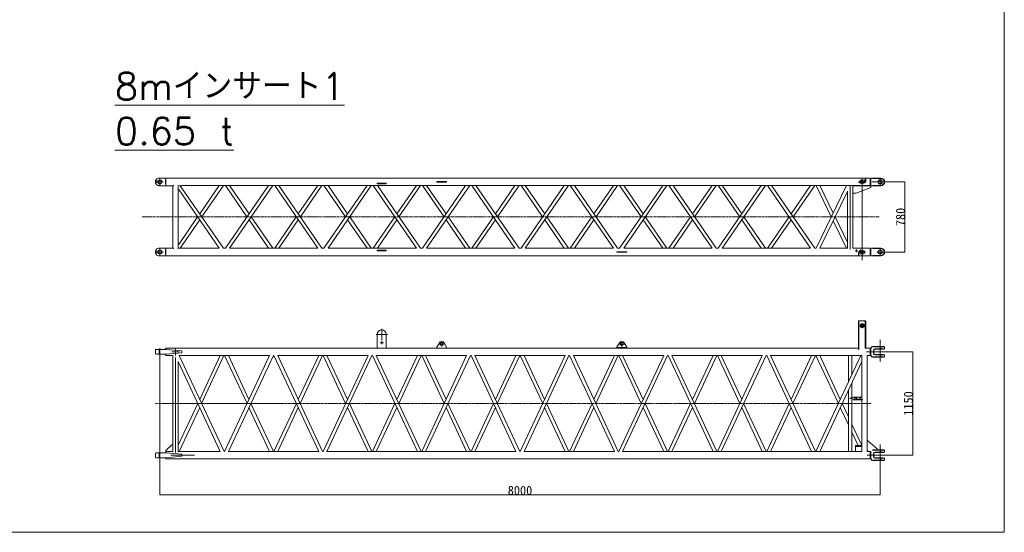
# Model space of a CAD drawing. Extents: x 0 to 59450, y 0 to 42050.
# Tile 77 of 256: x 13058 to 23994, y 29216 to 34917. Entities that reach past the tile are written whole.
import ezdxf

# ---------------------------------------------------------------- set-up
doc = ezdxf.new("R2010")
doc.units = 0
doc.header["$LTSCALE"] = 20
doc.header["$MEASUREMENT"] = 0
doc.linetypes.add('CENTER', pattern=[2, 1.25, -0.25, 0.25, -0.25])
doc.layers.get('0').update_dxf_attribs({"linetype": 'CONTINUOUS'})
doc.styles.add('KNJYOKO', font='TXT', dxfattribs={"bigfont": 'BIGFONT'})

# ---------------------------------------------------------------- blocks, each defined once
blk = doc.blocks.new('_OPEN')
at = {"color": 0, "linetype": 'ByBlock', "lineweight": -2}
for p, q in [((-1, 0.166667), (0, 0)), ((0, 0), (-1, -0.166667)), ((0, 0), (-1, 0))]:
    blk.add_line(p, q, dxfattribs=at)

msp = doc.modelspace()

# ---------------------------------------------------------------- linework, layer by layer
at = {"color": 3, "linetype": 'Continuous', "lineweight": 13}
for p, q in [((23994.193, 29215.646), (23994.193, 40643.92)), ((14575.316, 33140.182), (14575.316, 33085.409)), ((14683.316, 33155.296), (14607.816, 33155.296)), ((14615.316, 33112.796), (14615.316, 33148.796)), ((14677.316, 33135.482), (14677.316, 33090.109)), ((14683.317, 33135.482), (14677.317, 33135.482)), ((14683.316, 33155.296), (14860.316, 33155.296)), ((14683.317, 33143.541), (14683.317, 33155.295)), ((14683.317, 33143.541), (14683.317, 33082.05)), ((14860.316, 33155.296), (14860.316, 33152.741)), ((22504.316, 33154.047), (14860.316, 33154.047)), ((22415.316, 32244.088), (22415.316, 33145.296)), ((22450.316, 33150.796), (22450.316, 33125.173)), ((22450.317, 33150.795), (22456.316, 33150.795)), ((22456.316, 33125.173), (22456.316, 33150.796)), ((22504.316, 33071.546), (22504.316, 33154.046)), ((22510.317, 33147.297), (22504.316, 33147.297)), ((22513.417, 33153.944), (22510.317, 33147.297)), ((22510.317, 33147.297), (22510.317, 33112.795)), ((22538.227, 33155.296), (22516.525, 33155.296)), ((22534.809, 33152.476), (22538.227, 33151.046)), ((22622.822, 33155.296), (22538.227, 33155.296)), ((22538.227, 33155.296), (22538.227, 33151.046)), ((22622.82, 33151.046), (22538.227, 33151.046)), ((22615.316, 33112.796), (22615.316, 33148.796)), ((22622.822, 33155.296), (22622.82, 33151.046)), ((22652.364, 33143.134), (22652.469, 33143.242)), ((14615.316, 33112.796), (14579.316, 33112.796)), ((14607.816, 33070.296), (14683.316, 33070.296)), ((14615.316, 33112.796), (14651.316, 33112.796)), ((14615.316, 33112.796), (14615.316, 33076.796)), ((14677.317, 33090.109), (14683.317, 33090.109)), ((14766.267, 33070.296), (14683.316, 33070.296)), ((14683.317, 33070.296), (14683.317, 33082.05)), ((14759.166, 33070.296), (14759.166, 32375.296)), ((14766.267, 33070.296), (14766.267, 33076.411)), ((14815.677, 33074.228), (14815.677, 33070.296)), ((14860.316, 33070.296), (14815.677, 33070.296)), ((14819.465, 32375.296), (14819.466, 33057.176)), ((14824.316, 33028.462), (15274.753, 32374.296)), ((15320.89, 32374.296), (14841.649, 33070.296)), ((14860.316, 33072.85), (14860.316, 33070.296)), ((14860.316, 33071.547), (15822.549, 33071.546)), ((15274.753, 33071.295), (15057.857, 32756.298)), ((15320.89, 33071.295), (15080.926, 32722.796)), ((15089.64, 33071.547), (22310.59, 33071.547)), ((15343.17, 33071.547), (15582.86, 32722.796)), ((15822.548, 33071.545), (15343.17, 32374.045)), ((15605.914, 32756.341), (15389.279, 33071.547)), ((15868.659, 33071.547), (15389.281, 32374.045)), ((15868.659, 33071.547), (15890.45, 33071.547)), ((15890.45, 33071.547), (16369.828, 32374.047)), ((15936.559, 33071.547), (16917.109, 33071.546)), ((16415.939, 32374.045), (15936.559, 33071.547)), ((16369.828, 33071.545), (16153.194, 32756.341)), ((16415.939, 33071.547), (16176.249, 32722.796)), ((16437.73, 33071.547), (16677.42, 32722.796)), ((16917.108, 33071.545), (16437.73, 32374.045)), ((16700.474, 32756.341), (16483.839, 33071.547)), ((16963.219, 33071.547), (16483.841, 32374.045)), ((16963.219, 33071.547), (16985.01, 33071.547)), ((16985.01, 33071.547), (17464.388, 32374.047)), ((17130.316, 33098.796), (17030.316, 33098.795)), ((17030.316, 33098.795), (17030.316, 33092.795)), ((17030.316, 33092.795), (17130.316, 33092.796)), ((17031.119, 33071.547), (18011.669, 33071.546)), ((17510.499, 32374.045), (17031.119, 33071.547)), ((17130.316, 33092.796), (17130.316, 33098.796)), ((17464.388, 33071.545), (17247.754, 32756.341)), ((17510.499, 33071.547), (17270.809, 32722.796)), ((17532.29, 33071.547), (17771.98, 32722.796)), ((18011.668, 33071.545), (17532.29, 32374.045)), ((17795.034, 32756.341), (17578.399, 33071.547)), ((18057.779, 33071.547), (17578.401, 32374.045)), ((17690.316, 33115.796), (17719.369, 33115.796)), ((17690.316, 33109.796), (17690.316, 33115.796)), ((17719.369, 33109.796), (17690.316, 33109.796)), ((17719.369, 33115.796), (17771.263, 33115.796)), ((17719.369, 33109.797), (17719.369, 33115.796)), ((17771.263, 33109.796), (17719.369, 33109.796)), ((17800.316, 33115.796), (17771.263, 33115.796)), ((17771.263, 33115.796), (17771.263, 33109.797)), ((17771.263, 33109.796), (17800.316, 33109.796)), ((17800.316, 33109.796), (17800.316, 33115.796)), ((18057.779, 33071.547), (18079.57, 33071.547)), ((18079.57, 33071.547), (18558.948, 32374.047)), ((18125.679, 33071.547), (19106.229, 33071.546)), ((18605.059, 32374.045), (18125.679, 33071.547)), ((18558.948, 33071.545), (18342.314, 32756.341)), ((18605.059, 33071.547), (18365.369, 32722.796)), ((18626.85, 33071.547), (18866.54, 32722.796)), ((19106.228, 33071.545), (18626.85, 32374.045)), ((18889.594, 32756.341), (18672.959, 33071.547)), ((19152.339, 33071.547), (18672.961, 32374.045)), ((19152.339, 33071.547), (19174.13, 33071.547)), ((19174.13, 33071.547), (19653.508, 32374.047)), ((19220.239, 33071.547), (20200.789, 33071.546)), ((19699.619, 32374.045), (19220.239, 33071.547)), ((19653.508, 33071.545), (19436.874, 32756.341)), ((19699.619, 33071.547), (19459.929, 32722.796)), ((19721.41, 33071.547), (19961.1, 32722.796)), ((20200.788, 33071.545), (19721.41, 32374.045)), ((19984.154, 32756.341), (19767.519, 33071.547)), ((20246.899, 33071.547), (19767.521, 32374.045)), ((20246.899, 33071.547), (20268.69, 33071.547)), ((20268.69, 33071.547), (20748.068, 32374.047)), ((20314.799, 33071.547), (21295.349, 33071.546)), ((20794.179, 32374.045), (20314.799, 33071.547)), ((20748.068, 33071.545), (20531.434, 32756.341)), ((20794.179, 33071.547), (20554.489, 32722.796)), ((20815.97, 33071.547), (21055.66, 32722.796)), ((21295.348, 33071.545), (20815.97, 32374.045)), ((21078.714, 32756.341), (20862.079, 33071.547)), ((21341.459, 33071.547), (20862.081, 32374.045)), ((21341.459, 33071.547), (21363.25, 33071.547)), ((21363.25, 33071.547), (21842.628, 32374.047)), ((21409.359, 33071.547), (22240.885, 33071.546)), ((21888.739, 32374.045), (21409.359, 33071.547)), ((21842.628, 33071.545), (21625.994, 32756.341)), ((21888.739, 33071.547), (21649.049, 32722.796)), ((21964.776, 33071.547), (21851.037, 33071.547)), ((21903.207, 33071.295), (22071.679, 32722.796)), ((21903.207, 32374.296), (22240.151, 33071.295)), ((22092.783, 32766.451), (21945.415, 33071.295)), ((22281.316, 32361.545), (22281.316, 33066.039)), ((22311.316, 33062.796), (22319.316, 33070.796)), ((22311.316, 32985.796), (22311.316, 33062.796)), ((22311.466, 33071.547), (22504.316, 33071.547)), ((22311.466, 33062.946), (22311.466, 33071.547)), ((22319.316, 33070.796), (22511.316, 33070.796)), ((22511.316, 33050.796), (22348.816, 32985.796)), ((22380.316, 33112.796), (22395.316, 33112.796)), ((22380.316, 33112.796), (22380.316, 33104.796)), ((22395.316, 33104.796), (22380.316, 33104.796)), ((22393.051, 33132.796), (22437.581, 33132.796)), ((22393.051, 33112.796), (22393.052, 33132.796)), ((22393.052, 33099.796), (22393.051, 33104.796)), ((22437.581, 33099.796), (22393.052, 33099.796)), ((22395.316, 33112.797), (22395.316, 33104.796)), ((22395.316, 33112.796), (22449.316, 33112.796)), ((22449.316, 33104.796), (22395.316, 33104.796)), ((22437.581, 33112.797), (22437.581, 33132.796)), ((22437.581, 33099.796), (22437.581, 33104.796)), ((22449.315, 33112.797), (22449.315, 33104.796)), ((22449.316, 33112.796), (22450.316, 33112.796)), ((22450.316, 33104.796), (22449.316, 33104.796)), ((22450.316, 33120.189), (22450.316, 33125.173)), ((22450.316, 33120.189), (22450.316, 33112.796)), ((22456.316, 33112.796), (22450.316, 33112.796)), ((22450.316, 33112.796), (22450.316, 33104.796)), ((22450.317, 33125.173), (22456.316, 33125.173)), ((22456.316, 33120.189), (22450.317, 33120.189)), ((22456.316, 33125.173), (22456.316, 33120.189)), ((22456.316, 33112.796), (22456.316, 33120.189)), ((22504.316, 33078.296), (22510.317, 33078.296)), ((22510.317, 33112.795), (22510.317, 33078.296)), ((22510.317, 33078.296), (22513.417, 33071.646)), ((22511.316, 33070.796), (22511.316, 33050.796)), ((22537.166, 33070.296), (22516.525, 33070.296)), ((22635.321, 33112.797), (22525.727, 33112.795)), ((22534.809, 33073.116), (22538.227, 33074.546)), ((22538.227, 33070.296), (22537.166, 33070.296)), ((22538.227, 33074.546), (22622.822, 33074.546)), ((22538.227, 33074.546), (22538.227, 33070.296)), ((22622.821, 33070.296), (22538.227, 33070.296)), ((22615.316, 33112.796), (22579.316, 33112.796)), ((22615.316, 33112.796), (22651.316, 33112.796)), ((22615.316, 33112.796), (22615.316, 33076.796)), ((22622.822, 33070.296), (22622.822, 33074.546)), ((22652.437, 33082.381), (22652.469, 33082.348)), ((21945.415, 32374.296), (22250.816, 33006.049)), ((22251.166, 33008.077), (22251.165, 32374.045)), ((22281.316, 33009.434), (22281.316, 32404.421)), ((22348.816, 32985.796), (22311.316, 32985.796)), ((22311.466, 32374.045), (22311.466, 32985.796)), ((15034.788, 32722.796), (14824.316, 32417.129)), ((15868.659, 32374.045), (15628.969, 32722.796)), ((16130.14, 32722.796), (15890.45, 32374.045)), ((16963.219, 32374.045), (16723.529, 32722.796)), ((17224.7, 32722.796), (16985.01, 32374.045)), ((18057.779, 32374.045), (17818.089, 32722.796)), ((18319.26, 32722.796), (18079.57, 32374.045)), ((19152.339, 32374.045), (18912.649, 32722.796)), ((19413.82, 32722.796), (19174.13, 32374.045)), ((20246.899, 32374.045), (20007.209, 32722.796)), ((20508.38, 32722.796), (20268.69, 32374.045)), ((21341.459, 32374.045), (21101.769, 32722.796)), ((21602.94, 32722.796), (21363.25, 32374.045)), ((22250.816, 32439.543), (22113.886, 32722.796)), ((15057.857, 32689.294), (14841.649, 32375.296)), ((15605.914, 32689.251), (15822.548, 32374.047)), ((16153.194, 32689.251), (15936.561, 32374.045)), ((16700.474, 32689.251), (16917.108, 32374.047)), ((17247.754, 32689.251), (17031.121, 32374.045)), ((17795.034, 32689.251), (18011.668, 32374.047)), ((18342.314, 32689.251), (18125.681, 32374.045)), ((18889.594, 32689.251), (19106.228, 32374.047)), ((19436.874, 32689.251), (19220.241, 32374.045)), ((19984.154, 32689.251), (20200.788, 32374.047)), ((20531.434, 32689.251), (20314.801, 32374.045)), ((21078.714, 32689.251), (21295.348, 32374.047)), ((21625.994, 32689.251), (21409.361, 32374.045)), ((22092.783, 32679.141), (22240.151, 32374.296)), ((14683.316, 32375.296), (14607.816, 32375.296)), ((14683.316, 32375.296), (14766.267, 32375.296)), ((14683.317, 32363.542), (14683.317, 32375.296)), ((14766.267, 32375.296), (14766.267, 32369.18)), ((14815.677, 32371.363), (14815.677, 32375.296)), ((14815.677, 32375.296), (14860.316, 32375.296)), ((14860.316, 32375.296), (14860.316, 32372.742)), ((15275.597, 32374.046), (14860.316, 32374.045)), ((15343.17, 32374.045), (15320.382, 32374.045)), ((16369.829, 32374.046), (15389.281, 32374.045)), ((16437.73, 32374.045), (16415.939, 32374.045)), ((17464.389, 32374.046), (16483.841, 32374.045)), ((17532.29, 32374.045), (17510.499, 32374.045)), ((18558.949, 32374.046), (17578.401, 32374.045)), ((18626.85, 32374.045), (18605.059, 32374.045)), ((19653.509, 32374.046), (18672.961, 32374.045)), ((19721.41, 32374.045), (19699.619, 32374.045)), ((20748.069, 32374.046), (19767.521, 32374.045)), ((20815.97, 32374.045), (20794.179, 32374.045)), ((21842.629, 32374.046), (20862.081, 32374.045)), ((21903.7, 32374.046), (21888.739, 32374.045)), ((22251.165, 32374.045), (21944.668, 32374.045)), ((22504.316, 32374.045), (22311.466, 32374.045)), ((22504.316, 32291.546), (22504.316, 32374.046)), ((22513.417, 32373.946), (22510.316, 32367.295)), ((22538.226, 32375.296), (22516.526, 32375.296)), ((22534.809, 32372.474), (22538.226, 32371.045)), ((22622.82, 32375.296), (22538.226, 32375.296)), ((22538.226, 32375.296), (22538.226, 32371.045)), ((22622.82, 32371.047), (22538.226, 32371.045)), ((22622.82, 32375.296), (22622.82, 32371.047)), ((14575.316, 32360.183), (14575.316, 32305.409)), ((14615.316, 32332.796), (14579.316, 32332.796)), ((14607.816, 32290.296), (14683.316, 32290.296)), ((14615.316, 32332.796), (14615.316, 32368.796)), ((14615.316, 32332.796), (14651.316, 32332.796)), ((14615.316, 32332.796), (14615.316, 32296.796)), ((14677.316, 32355.482), (14677.316, 32310.109)), ((14683.317, 32355.483), (14677.317, 32355.483)), ((14677.317, 32310.11), (14683.317, 32310.11)), ((14860.316, 32290.296), (14683.316, 32290.296)), ((14683.317, 32363.542), (14683.317, 32302.051)), ((14683.317, 32290.297), (14683.317, 32302.051)), ((14860.316, 32292.851), (14860.316, 32290.296)), ((14860.316, 32291.545), (22504.316, 32291.545)), ((17130.316, 32352.796), (17030.316, 32352.795)), ((17030.316, 32352.795), (17030.316, 32346.795)), ((17030.316, 32346.795), (17130.316, 32346.796)), ((17130.316, 32346.796), (17130.316, 32352.796)), ((19719.369, 32335.796), (19690.316, 32335.796)), ((19690.316, 32335.796), (19690.316, 32329.796)), ((19690.316, 32329.796), (19719.369, 32329.796)), ((19719.369, 32335.796), (19771.263, 32335.796)), ((19719.369, 32329.795), (19719.369, 32335.795)), ((19771.263, 32329.796), (19719.369, 32329.796)), ((19771.262, 32335.795), (19771.262, 32329.795)), ((19771.263, 32335.796), (19800.316, 32335.796)), ((19800.316, 32329.796), (19771.263, 32329.796)), ((19800.316, 32335.796), (19800.316, 32329.796)), ((22351.156, 32345.402), (22336.156, 32345.402)), ((22351.156, 32345.402), (22351.156, 32360.402)), ((22351.156, 32345.402), (22366.156, 32345.402)), ((22351.156, 32345.402), (22351.156, 32330.402)), ((22374.316, 32331.796), (22380.316, 32331.796)), ((22374.316, 32331.796), (22374.316, 32324.402)), ((22374.316, 32319.419), (22374.316, 32324.402)), ((22374.316, 32319.419), (22374.316, 32293.796)), ((22374.317, 32324.402), (22380.317, 32324.402)), ((22380.317, 32319.419), (22374.317, 32319.419)), ((22380.317, 32293.795), (22374.317, 32293.795)), ((22380.316, 32339.796), (22381.316, 32339.796)), ((22380.316, 32331.796), (22380.316, 32339.796)), ((22380.316, 32324.402), (22380.316, 32331.796)), ((22381.316, 32331.796), (22380.316, 32331.796)), ((22380.316, 32324.402), (22380.316, 32319.419)), ((22380.316, 32293.796), (22380.316, 32319.419)), ((22396.156, 32345.402), (22381.156, 32345.402)), ((22381.316, 32339.796), (22435.316, 32339.796)), ((22381.316, 32331.796), (22381.316, 32339.796)), ((22435.316, 32331.796), (22381.316, 32331.796)), ((22393.052, 32344.797), (22393.051, 32339.796)), ((22437.581, 32311.796), (22393.051, 32311.796)), ((22393.052, 32344.797), (22437.581, 32344.797)), ((22393.052, 32331.796), (22393.052, 32311.796)), ((22396.156, 32345.402), (22396.156, 32360.402)), ((22396.156, 32345.402), (22411.156, 32345.402)), ((22396.156, 32345.402), (22396.156, 32330.402)), ((22435.315, 32331.796), (22435.315, 32339.796)), ((22435.316, 32339.796), (22450.316, 32339.796)), ((22450.316, 32331.796), (22435.316, 32331.796)), ((22437.581, 32344.797), (22437.581, 32339.796)), ((22437.581, 32331.796), (22437.581, 32311.796)), ((22450.316, 32331.796), (22450.316, 32339.796)), ((22510.316, 32367.295), (22504.316, 32367.295)), ((22504.316, 32298.297), (22510.316, 32298.297)), ((22510.316, 32367.295), (22510.316, 32332.795)), ((22510.316, 32332.795), (22510.316, 32298.297)), ((22510.316, 32298.297), (22513.417, 32291.647)), ((22537.166, 32290.296), (22516.525, 32290.296)), ((22534.809, 32293.116), (22538.226, 32294.545)), ((22538.227, 32290.296), (22537.166, 32290.296)), ((22538.226, 32294.545), (22622.82, 32294.545)), ((22538.226, 32294.545), (22538.226, 32290.297)), ((22622.821, 32290.296), (22538.227, 32290.296)), ((22615.316, 32332.796), (22579.316, 32332.796)), ((22615.316, 32332.796), (22615.316, 32368.796)), ((22615.316, 32332.796), (22651.316, 32332.796)), ((22615.316, 32332.796), (22615.316, 32296.796)), ((22622.82, 32290.297), (22622.82, 32294.545)), ((22652.363, 32363.133), (22652.47, 32363.242)), ((22652.438, 32302.382), (22652.47, 32302.349)), ((22374.315, 31568.229), (22380.315, 31568.229)), ((22374.315, 31563.638), (22374.315, 31568.229)), ((22374.315, 31563.638), (22374.315, 31251.46)), ((22380.315, 31563.638), (22374.315, 31563.638)), ((22380.315, 31568.229), (22380.315, 31563.638)), ((22380.315, 31251.46), (22380.315, 31563.638)), ((22435.315, 31569.229), (22381.315, 31569.229)), ((22415.315, 31513.229), (22387.815, 31513.229)), ((22415.315, 31513.229), (22415.315, 31540.729)), ((22415.315, 31513.229), (22442.815, 31513.229)), ((22415.315, 31513.229), (22415.315, 31485.729)), ((22449.315, 31569.229), (22435.315, 31569.229)), ((22450.315, 31554.23), (22450.315, 31568.229)), ((22456.315, 31568.229), (22450.315, 31568.229)), ((22450.315, 31264.229), (22450.315, 31554.229)), ((22456.315, 31264.479), (22456.315, 31568.229)), ((17080.315, 31416.479), (17017.815, 31416.479)), ((17030.315, 31264.478), (17030.315, 31416.479)), ((17080.315, 31416.479), (17080.315, 31478.979)), ((17080.315, 31416.479), (17142.815, 31416.479)), ((17080.315, 31416.479), (17080.315, 31353.979)), ((17130.315, 31416.479), (17130.315, 31264.478)), ((17080.315, 31324.479), (17063.315, 31324.479)), ((17080.315, 31324.479), (17080.315, 31341.479)), ((17080.315, 31324.479), (17097.315, 31324.479)), ((17080.315, 31324.479), (17080.315, 31307.479)), ((17719.369, 31324.588), (17690.315, 31274.529)), ((17745.315, 31309.529), (17716.315, 31309.529)), ((17745.315, 31309.529), (17745.315, 31338.529)), ((17745.315, 31309.529), (17774.315, 31309.529)), ((17745.315, 31309.529), (17745.315, 31280.529)), ((17771.262, 31324.588), (17800.315, 31274.529)), ((19690.315, 31274.529), (19719.369, 31324.588)), ((19745.315, 31309.529), (19716.315, 31309.529)), ((19745.315, 31309.529), (19745.315, 31338.529)), ((19745.315, 31309.529), (19774.315, 31309.529)), ((19745.315, 31309.529), (19745.315, 31280.529)), ((19800.315, 31274.529), (19771.262, 31324.588)), ((22526.043, 31281.505), (22513.472, 31264.501)), ((22529.46, 31283.229), (22538.227, 31283.229)), ((22537.165, 31277.229), (22533.747, 31279.29)), ((22534.81, 31281.063), (22538.227, 31278.98)), ((22538.227, 31283.229), (22622.82, 31283.229)), ((22538.227, 31283.229), (22538.227, 31278.98)), ((22622.82, 31278.98), (22538.227, 31278.98)), ((22615.315, 31117.146), (22615.315, 31357.876)), ((22622.82, 31283.229), (22661.067, 31283.229)), ((22622.82, 31278.98), (22622.82, 31283.229)), ((22622.82, 31257.48), (22622.82, 31278.98)), ((22665.316, 31278.98), (22622.82, 31278.98)), ((22665.316, 31261.847), (22665.316, 31278.98)), ((14575.315, 31250.729), (14565.316, 31247.089)), ((14565.316, 31247.089), (14565.316, 31199.369)), ((14565.316, 31199.369), (14575.315, 31195.73)), ((14575.315, 31250.729), (14607.815, 31250.729)), ((14607.815, 31195.729), (14575.315, 31195.729)), ((14607.815, 31250.729), (14683.315, 31250.729)), ((14607.815, 31195.73), (14607.815, 31250.729)), ((14683.315, 31195.729), (14607.815, 31195.729)), ((14615.316, 31262.23), (14615.316, 29938.315)), ((14683.316, 31258.879), (14677.314, 31258.879)), ((14677.314, 31195.73), (14677.314, 31187.579)), ((14677.314, 31187.579), (14683.316, 31187.579)), ((14677.315, 31258.879), (14677.315, 31250.729)), ((14683.315, 31264.479), (14683.315, 31250.729)), ((14860.315, 31233.521), (14683.315, 31250.729)), ((14683.315, 31195.729), (14860.315, 31212.938)), ((14683.315, 31195.729), (14683.315, 31181.979)), ((22374.315, 31264.479), (14683.316, 31264.478)), ((14683.316, 31181.979), (14759.165, 31181.979)), ((14789.315, 31223.229), (14746.665, 31223.229)), ((14759.165, 31181.979), (14759.165, 30190.37)), ((14789.315, 31223.229), (14789.315, 31265.879)), ((14789.315, 31223.229), (14831.965, 31223.229)), ((14789.315, 31223.229), (14789.315, 31180.579)), ((14829.516, 31181.979), (15833.637, 31181.979)), ((15328.251, 30114.48), (14829.516, 31181.979)), ((14860.315, 31212.938), (14860.315, 31233.521)), ((15285.61, 31181.979), (15057.562, 30693.866)), ((15327.551, 31181.979), (15078.533, 30648.978)), ((15334.9, 31181.979), (15584.269, 30648.229)), ((15833.637, 31181.979), (15334.9, 30114.48)), ((15605.24, 30693.116), (15376.843, 31181.979)), ((15376.843, 30114.48), (15875.581, 31181.979)), ((15875.58, 31181.979), (15882.186, 31181.979)), ((15882.184, 31181.979), (16380.922, 30114.48)), ((15924.128, 31181.979), (16928.207, 31181.979)), ((16422.865, 30114.48), (15924.128, 31181.979)), ((16380.922, 31181.979), (16152.525, 30693.116)), ((16173.496, 30648.229), (16422.865, 31181.979)), ((16429.471, 31181.979), (16678.839, 30648.229)), ((16928.206, 31181.979), (16429.471, 30114.48)), ((16699.81, 30693.116), (16471.413, 31181.979)), ((16471.413, 30114.48), (16970.15, 31181.979)), ((16970.149, 31181.979), (16976.756, 31181.979)), ((16976.756, 31181.979), (17475.491, 30114.48)), ((17018.698, 31181.979), (18022.777, 31181.979)), ((17517.435, 30114.48), (17018.698, 31181.979)), ((17475.491, 31181.979), (17247.095, 30693.116)), ((17268.066, 30648.229), (17517.435, 31181.979)), ((17524.041, 31181.979), (17773.409, 30648.229)), ((18022.778, 31181.979), (17524.041, 30114.48)), ((17794.38, 30693.116), (17565.982, 31181.979)), ((17565.982, 30114.48), (18064.72, 31181.979)), ((17690.315, 31274.529), (17690.315, 31264.529)), ((17690.315, 31264.529), (17800.315, 31264.529)), ((17800.315, 31264.529), (17800.315, 31274.529)), ((18064.719, 31181.979), (18071.326, 31181.979)), ((18071.325, 31181.979), (18570.063, 30114.48)), ((18113.268, 31181.979), (19117.347, 31181.979)), ((18612.004, 30114.48), (18113.269, 31181.979)), ((18570.063, 31181.979), (18341.665, 30693.116)), ((18362.636, 30648.229), (18612.004, 31181.979)), ((18618.61, 31181.979), (18867.979, 30648.229)), ((19117.347, 31181.979), (18618.61, 30114.48)), ((18888.95, 30693.116), (18660.554, 31181.979)), ((18660.554, 30114.48), (19159.289, 31181.979)), ((19159.289, 31181.979), (19165.895, 31181.979)), ((19165.895, 31181.979), (19664.632, 30114.48)), ((19207.838, 31181.979), (20211.916, 31181.979)), ((19706.576, 30114.48), (19207.838, 31181.979)), ((19664.632, 31181.979), (19436.235, 30693.116)), ((19457.206, 30648.229), (19706.576, 31181.979)), ((19690.315, 31274.529), (19690.315, 31270.488)), ((19690.315, 31264.529), (19690.315, 31270.488)), ((19800.315, 31264.529), (19690.315, 31264.529)), ((19690.316, 31270.488), (19800.316, 31270.488)), ((19713.18, 31181.979), (19962.549, 30648.229)), ((20211.917, 31181.979), (19713.18, 30114.48)), ((19983.52, 30693.116), (19755.123, 31181.979)), ((19755.123, 30114.48), (20253.86, 31181.979)), ((19800.315, 31270.488), (19800.315, 31274.529)), ((19800.315, 31270.488), (19800.315, 31264.529)), ((20253.861, 31181.979), (20260.465, 31181.979)), ((20260.464, 31181.979), (20759.202, 30114.48)), ((20302.407, 31181.979), (21306.486, 31181.979)), ((20801.145, 30114.48), (20302.408, 31181.979)), ((20759.202, 31181.979), (20530.805, 30693.116)), ((20551.776, 30648.229), (20801.145, 31181.979)), ((20807.751, 31181.979), (21057.119, 30648.229)), ((21306.486, 31181.979), (20807.751, 30114.48)), ((21078.09, 30693.116), (20849.693, 31181.979)), ((20849.693, 30114.48), (21348.43, 31181.979)), ((21348.43, 31181.979), (21355.035, 31181.979)), ((21355.036, 31181.979), (21853.771, 30114.48)), ((21895.715, 30114.48), (21396.977, 31181.979)), ((21396.979, 31181.979), (22411.166, 31181.979)), ((21853.771, 31181.979), (21625.375, 30693.116)), ((21646.346, 30648.229), (21895.715, 31181.979)), ((21902.335, 30114.48), (22401.072, 31181.979)), ((21902.336, 31181.978), (22151.704, 30648.229)), ((22172.675, 30693.116), (21944.279, 31181.978)), ((22262.315, 31181.979), (22262.315, 30884.983)), ((22300.315, 30966.319), (22300.316, 31181.979)), ((22374.315, 31251.46), (22374.315, 31247.992)), ((22380.315, 31251.46), (22374.315, 31251.46)), ((22380.315, 31247.993), (22374.315, 31247.993)), ((22380.315, 31247.992), (22380.315, 31251.46)), ((22411.164, 30110.768), (22411.166, 31181.979)), ((22504.316, 31264.478), (22450.315, 31264.478)), ((22471.465, 31181.979), (22504.316, 31181.979)), ((22471.465, 30234.37), (22471.465, 31181.979)), ((22504.316, 31181.979), (22504.316, 31264.478)), ((22504.316, 31257.73), (22510.316, 31257.73)), ((22504.316, 31188.73), (22510.316, 31188.73)), ((22510.316, 31257.73), (22513.472, 31264.501)), ((22510.316, 31257.73), (22510.316, 31188.73)), ((22510.316, 31188.73), (22513.472, 31181.957)), ((22513.472, 31181.957), (22526.043, 31164.953)), ((22538.227, 31167.48), (22534.81, 31165.397)), ((22538.227, 31167.48), (22622.82, 31167.48)), ((22538.227, 31167.48), (22538.227, 31163.228)), ((22541.065, 31208.229), (22541.065, 31238.23)), ((22545.315, 31238.23), (22541.065, 31238.23)), ((22545.315, 31208.229), (22541.065, 31208.229)), ((22545.315, 31208.229), (22545.315, 31238.229)), ((22560.315, 31257.48), (22622.82, 31257.48)), ((22560.315, 31253.229), (22560.315, 31257.48)), ((22560.315, 31253.229), (22622.82, 31253.229)), ((22560.315, 31193.229), (22622.82, 31193.229)), ((22560.315, 31193.229), (22560.315, 31188.98)), ((22622.82, 31188.98), (22560.315, 31188.98)), ((22622.82, 31257.48), (22652.47, 31257.48)), ((22622.82, 31253.229), (22622.82, 31257.48)), ((22622.82, 31253.229), (22649.504, 31253.229)), ((22622.82, 31193.229), (22649.504, 31193.229)), ((22622.82, 31167.48), (22622.82, 31188.98)), ((22652.47, 31188.98), (22622.82, 31188.98)), ((22622.82, 31167.48), (22665.316, 31167.48)), ((22622.82, 31163.228), (22622.82, 31167.48)), ((22651.085, 31253.486), (22661.896, 31257.09)), ((22651.085, 31192.973), (22661.896, 31189.369)), ((22652.733, 31257.519), (22664.746, 31261.121)), ((22664.746, 31185.336), (22652.733, 31188.941)), ((22665.316, 31167.48), (22665.316, 31184.622)), ((14789.315, 31160.346), (14789.315, 30101.979)), ((14819.422, 31113.808), (15286.31, 30114.48)), ((14819.466, 30114.48), (14819.465, 31113.715)), ((21944.278, 30114.48), (22411.164, 31113.808)), ((22411.164, 31113.808), (22411.165, 30704.606)), ((22529.459, 31163.228), (22538.227, 31163.229)), ((22538.227, 31163.229), (22622.82, 31163.229)), ((22622.82, 31163.229), (22661.067, 31163.229)), ((22300.315, 30718.956), (22300.315, 30876.544)), ((22262.315, 30795.209), (22262.315, 30114.479)), ((14690.815, 30648.229), (15877.315, 30648.229)), ((15036.591, 30648.978), (14819.465, 30184.241)), ((15875.581, 30114.48), (15626.211, 30648.229)), ((16131.554, 30648.229), (15882.184, 30114.48)), ((16970.15, 30114.48), (16720.781, 30648.229)), ((17226.124, 30648.229), (16976.756, 30114.48)), ((18064.72, 30114.48), (17815.351, 30648.229)), ((18320.694, 30648.229), (18071.325, 30114.48)), ((19159.289, 30114.48), (18909.921, 30648.229)), ((19415.264, 30648.229), (19165.895, 30114.48)), ((20253.86, 30114.48), (20004.491, 30648.229)), ((20509.834, 30648.229), (20260.464, 30114.48)), ((21348.43, 30114.48), (21099.061, 30648.229)), ((21604.404, 30648.229), (21355.036, 30114.48)), ((22262.315, 30501.25), (22193.646, 30648.229)), ((22283.815, 30707.377), (22283.815, 30701.939)), ((22300.315, 30699.561), (22300.315, 30709.754)), ((22300.315, 30114.479), (22300.315, 30690.359)), ((22314.816, 30720.477), (22411.164, 30720.477)), ((22314.816, 30694.275), (22314.816, 30688.837)), ((22420.815, 30694.275), (22314.816, 30694.275)), ((22314.816, 30688.837), (22420.815, 30688.837)), ((22411.164, 30688.837), (22411.164, 30171.459)), ((22420.815, 30697.124), (22420.815, 30694.275)), ((22420.815, 30688.837), (22420.815, 30694.275)), ((15057.562, 30604.091), (14828.814, 30114.48)), ((15605.24, 30603.342), (15833.637, 30114.48)), ((15924.128, 30114.48), (16152.525, 30603.342)), ((16699.81, 30603.342), (16928.206, 30114.48)), ((17018.698, 30114.48), (17247.095, 30603.342)), ((17794.38, 30603.342), (18022.778, 30114.48)), ((18113.269, 30114.48), (18341.665, 30603.342)), ((18888.95, 30603.342), (19117.347, 30114.48)), ((19207.838, 30114.48), (19436.235, 30603.342)), ((19983.52, 30603.342), (20211.917, 30114.48)), ((20302.408, 30114.48), (20530.805, 30603.342)), ((21078.09, 30603.342), (21306.486, 30114.48)), ((21396.977, 30114.48), (21625.375, 30603.342)), ((22172.675, 30603.342), (22262.315, 30411.475)), ((22411.164, 30182.65), (22300.315, 30419.914)), ((22300.315, 30330.14), (22369.779, 30181.458)), ((14683.315, 30124.37), (14749.315, 30190.37)), ((14749.315, 30190.37), (14759.315, 30190.37)), ((14759.315, 30190.37), (14759.315, 30114.37)), ((22471.316, 30234.37), (22471.316, 30126.37)), ((22471.316, 30234.37), (22479.316, 30234.37)), ((22479.316, 30234.37), (22581.316, 30143.229)), ((22615.315, 29989.748), (22615.315, 30192.87)), ((14575.315, 30100.728), (14565.316, 30097.09)), ((14565.316, 30097.09), (14565.316, 30049.37)), ((14575.315, 30100.729), (14607.815, 30100.729)), ((14607.815, 30100.729), (14683.315, 30100.729)), ((14607.815, 30045.729), (14607.815, 30100.728)), ((14615.316, 30112.23), (14615.316, 30034.23)), ((14683.316, 30108.88), (14677.314, 30108.88)), ((14677.315, 30108.879), (14677.315, 30100.729)), ((14683.315, 30114.37), (14683.315, 30124.37)), ((14759.315, 30114.37), (14683.315, 30114.37)), ((14683.316, 30114.37), (14683.315, 30100.729)), ((14860.315, 30083.521), (14683.315, 30100.729)), ((15286.31, 30114.48), (14819.466, 30114.48)), ((14860.315, 30062.937), (14860.315, 30083.521)), ((15334.9, 30114.48), (15328.251, 30114.48)), ((16380.922, 30114.48), (15376.843, 30114.48)), ((16429.471, 30114.48), (16422.865, 30114.48)), ((17475.491, 30114.48), (16471.413, 30114.48)), ((17287.176, 30114.479), (18570.159, 30114.479)), ((17524.041, 30114.48), (17517.435, 30114.48)), ((18570.063, 30114.48), (17565.982, 30114.48)), ((18618.61, 30114.48), (18612.004, 30114.48)), ((19664.632, 30114.48), (18660.554, 30114.48)), ((19713.18, 30114.48), (19706.576, 30114.48)), ((20759.202, 30114.48), (19755.123, 30114.48)), ((22236.417, 30114.479), (20745.751, 30114.479)), ((20807.751, 30114.48), (20801.145, 30114.48)), ((21853.771, 30114.48), (20849.693, 30114.48)), ((21902.335, 30114.48), (21895.715, 30114.48)), ((22341.185, 30114.479), (21944.278, 30114.48)), ((22341.155, 30181.458), (22341.155, 30171.458)), ((22406.155, 30181.458), (22341.155, 30181.458)), ((22341.155, 30171.459), (22341.155, 30114.458)), ((22341.185, 30171.458), (22341.155, 30171.458)), ((22341.155, 30114.458), (22341.185, 30114.458)), ((22341.184, 30114.458), (22341.184, 30171.459)), ((22341.185, 30171.458), (22411.183, 30171.458)), ((22411.183, 30114.458), (22341.185, 30114.458)), ((22406.155, 30171.458), (22406.155, 30181.458)), ((22411.184, 30171.459), (22411.184, 30114.458)), ((22471.316, 30126.37), (22483.309, 30114.376)), ((22471.465, 30114.48), (22471.465, 30126.219)), ((22483.207, 30114.48), (22471.465, 30114.48)), ((22483.309, 30114.376), (22513.473, 30114.392)), ((22504.315, 30031.98), (22504.315, 30114.388)), ((22504.315, 30107.73), (22510.316, 30107.73)), ((22510.316, 30107.73), (22513.423, 30114.392)), ((22510.316, 30107.73), (22510.316, 30038.73)), ((22530.116, 30133.229), (22538.227, 30133.229)), ((22537.166, 30127.229), (22533.748, 30129.29)), ((22534.809, 30131.062), (22538.226, 30128.979)), ((22538.226, 30133.229), (22538.226, 30128.979)), ((22622.819, 30128.979), (22538.226, 30128.979)), ((22538.227, 30133.229), (22622.82, 30133.229)), ((22541.066, 30058.229), (22541.066, 30088.228)), ((22545.315, 30088.228), (22541.066, 30088.228)), ((22545.315, 30058.229), (22545.315, 30088.229)), ((22560.315, 30103.229), (22622.82, 30103.229)), ((22560.316, 30107.478), (22622.819, 30107.478)), ((22560.316, 30103.229), (22560.316, 30107.478)), ((22581.316, 30133.229), (22581.316, 30143.229)), ((22622.819, 30128.979), (22622.819, 30133.229)), ((22622.819, 30107.478), (22622.819, 30128.979)), ((22665.317, 30128.979), (22622.819, 30128.979)), ((22622.819, 30107.478), (22652.47, 30107.478)), ((22622.819, 30103.229), (22622.819, 30107.478)), ((22622.82, 30133.229), (22661.067, 30133.229)), ((22622.82, 30103.229), (22649.504, 30103.229)), ((22651.085, 30103.486), (22661.896, 30107.09)), ((22652.734, 30107.517), (22664.745, 30111.121)), ((22665.317, 30111.847), (22665.317, 30128.979)), ((14565.316, 30049.37), (14575.315, 30045.729)), ((14607.815, 30045.729), (14575.315, 30045.729)), ((14683.315, 30045.729), (14607.815, 30045.729)), ((14677.314, 30045.729), (14677.314, 30037.58)), ((14677.314, 30037.58), (14683.316, 30037.58)), ((14683.315, 30045.729), (14860.315, 30062.937)), ((14683.315, 30045.729), (14683.315, 30031.979)), ((14683.316, 30031.98), (22504.315, 30031.98)), ((14738.891, 30073.229), (15001.312, 30073.229)), ((22504.315, 30038.73), (22510.316, 30038.73)), ((22510.316, 30038.73), (22513.474, 30031.958)), ((22513.474, 30031.958), (22526.041, 30014.953)), ((22525.727, 30073.229), (22635.32, 30073.229)), ((22529.46, 30013.229), (22538.226, 30013.229)), ((22538.226, 30017.48), (22534.809, 30015.395)), ((22538.226, 30017.48), (22622.819, 30017.48)), ((22538.226, 30017.48), (22538.226, 30013.229)), ((22538.227, 30013.229), (22622.82, 30013.229)), ((22545.315, 30058.229), (22541.066, 30058.229)), ((22560.315, 30043.229), (22622.82, 30043.229)), ((22560.316, 30043.228), (22560.316, 30038.979)), ((22622.819, 30038.979), (22560.316, 30038.979)), ((22622.819, 30017.48), (22622.819, 30038.979)), ((22652.47, 30038.979), (22622.819, 30038.979)), ((22622.819, 30017.48), (22665.317, 30017.48)), ((22622.819, 30013.229), (22622.819, 30017.48)), ((22622.82, 30043.229), (22649.504, 30043.229)), ((22622.82, 30013.229), (22661.067, 30013.229)), ((22651.085, 30042.973), (22661.896, 30039.369)), ((22664.745, 30035.337), (22652.734, 30038.941)), ((22665.317, 30017.48), (22665.317, 30034.623)), ((2798.806, 29215.646), (23994.193, 29215.646))]:
    msp.add_line(p, q, dxfattribs=at)
at = {"color": 7, "linetype": 'Continuous', "lineweight": 13}
for p, q in [((22616.116, 33112.796), (22890.715, 33112.796)), ((22888.715, 32334.796), (22888.715, 33110.796)), ((22616.116, 32332.796), (22890.715, 32332.796)), ((22464.494, 31223.229), (22978.543, 31223.229)), ((22976.543, 31221.229), (22976.543, 30075.229)), ((22469.54, 30073.229), (22978.543, 30073.229)), ((22615.315, 29988.948), (22615.315, 29632.329)), ((14615.316, 29937.515), (14615.316, 29632.329)), ((14617.316, 29634.329), (22613.315, 29634.329))]:
    msp.add_line(p, q, dxfattribs=at)
at = {"color": 3, "linetype": 'CENTER', "lineweight": 13}
for p, q in [((22604.84, 32722.797), (14420.342, 32722.797)), ((14565.764, 30648.229), (22516.815, 30648.229))]:
    msp.add_line(p, q, dxfattribs=at)
at = {"color": 3, "linetype": 'Continuous', "lineweight": 13}
for centre, radius in [((14615.316, 33112.796), 22.5), ((22615.316, 33112.796), 23.5), ((22615.316, 33112.796), 22.5), ((22415.316, 33122.796), 5.5), ((14615.316, 32332.796), 22.5), ((22415.316, 32321.796), 5.5), ((22615.316, 32332.796), 23.5), ((22615.316, 32332.796), 22.5), ((22415.315, 31513.229), 23), ((22415.315, 31513.229), 22.265), ((22415.315, 31513.229), 15), ((17080.315, 31324.479), 4.5), ((17745.315, 31309.529), 16.5), ((19745.315, 31309.529), 16.5)]:
    msp.add_circle(centre, radius, dxfattribs=at)
for centre, radius, start, end in [((14607.816, 33112.796), 42.5, 139.88083, 220.11917), ((14607.816, 33112.796), 42.5, 90, 139.88083), ((22622.816, 33112.796), 42.501, 270.00609, 449.99391), ((22622.816, 33112.796), 38.251, 270.00609, 449.99391), ((14607.816, 33112.796), 42.5, 220.11917, 270), ((14607.816, 32332.796), 42.5, 90, 139.88083), ((22622.816, 32332.796), 42.501, 270.00609, 449.99391), ((22622.816, 32332.796), 38.251, 270.00609, 449.99391), ((14607.816, 32332.796), 42.5, 139.88083, 220.11917), ((14607.816, 32332.796), 42.5, 220.11917, 270), ((22381.315, 31568.229), 1, 90, 180), ((22435.315, 31554.229), 15, 0, 90), ((22449.315, 31568.229), 1, 0, 90), ((17080.315, 31416.479), 50, 0, 180), ((17745.315, 31309.529), 30, 30.130149, 149.86985), ((19745.315, 31309.529), 30, 30.130149, 149.86985), ((22560.315, 31238.229), 19.25, 90, 180), ((22560.315, 31208.229), 19.25, 180, 270), ((22560.315, 31238.229), 15, 89.999987, 180.00001), ((22560.315, 31208.229), 15, 179.99999, 270.00001), ((22649.504, 31258.229), 5, 269.99999, 288.43495), ((22649.504, 31188.229), 5, 71.565045, 90.000006), ((22660.315, 31261.833), 5, 288.43494, 351.3413), ((22660.315, 31184.625), 5, 8.7326761, 71.565062), ((22560.315, 30088.229), 19.25, 90, 180), ((22560.315, 30088.229), 15, 89.999987, 180.00001), ((22649.504, 30108.229), 5, 269.99999, 288.43495), ((22660.315, 30111.833), 5, 288.43494, 351.3413), ((22560.315, 30058.229), 19.25, 180, 270), ((22560.315, 30058.229), 15, 179.99999, 270.00001), ((22649.504, 30038.229), 5, 71.565045, 90.000006), ((22660.315, 30034.625), 5, 8.7326761, 71.565062)]:
    msp.add_arc(centre, radius, start, end, dxfattribs=at)
for centre in [(22314.815, 30707.376), (22372.815, 30707.376)]:
    msp.add_ellipse(centre, major_axis=(23.5, 0), ratio=0.422618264, dxfattribs=at)

# ---------------------------------------------------------------- block references
at = {"color": 7, "linetype": 'Continuous', "lineweight": 13, "xscale": 2, "yscale": 2, "zscale": 2}
for p, rotation in [((22888.715, 33112.796), 90), ((22888.715, 32332.796), 270), ((22976.543, 31223.229), 90), ((22976.543, 30073.229), 270), ((14615.316, 29634.329), 180)]:
    msp.add_blockref('_OPEN', p, dxfattribs=dict(at, rotation=rotation))
msp.add_blockref('_OPEN', (22615.315, 29634.329), dxfattribs=at)

# ---------------------------------------------------------------- texts
at = {"color": 3, "linetype": 'Continuous', "lineweight": 13, "style": 'KNJYOKO'}
for s, p in [('%%U8mインサート1', (14116.597, 34026.827)), ('%%U0.65 t', (14116.597, 33526.827))]:
    msp.add_text(s, height=300, dxfattribs=at).set_placement(p)
at = {"color": 7, "linetype": 'Continuous', "lineweight": 13, "char_height": 100, "attachment_point": 8, "rotation": 90}
for s, insert in [('\\A1;\\A1;780', (22892.075, 32722.796)), ('\\A1;\\A1;1150', (22979.903, 30648.229))]:
    msp.add_mtext(s, dxfattribs=dict(at, insert=insert))
at = {"color": 7, "linetype": 'Continuous', "lineweight": 13, "insert": (18615.315, 29630.969), "char_height": 100, "attachment_point": 8}
msp.add_mtext('\\A1;\\A1;8000', dxfattribs=at)

doc.saveas('drawing.dxf')
